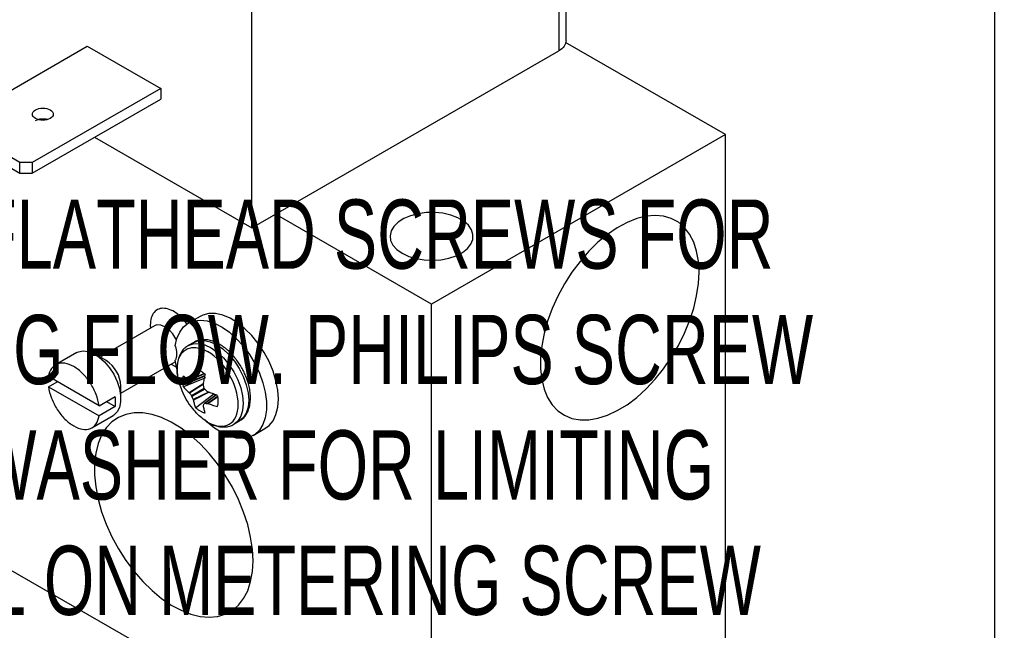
# Model space of a CAD drawing. Header units: inches. Extents: x 0.5 to 21.5, y 0.5 to 16.5.
# Tile 26 of 28: x 19.2 to 21.5, y 11.7 to 13.1. Entities that reach past the tile are written whole.
import ezdxf

# ---------------------------------------------------------------- set-up
doc = ezdxf.new("R2010")
doc.units = ezdxf.units.IN
doc.header["$LTSCALE"] = 2
doc.header["$MEASUREMENT"] = 0
doc.linetypes.add('SLD-Solid', pattern=[0])
doc.layers.add('TEXT', color=140, linetype='SLD-Solid', lineweight=25)
doc.styles.add('SLDTEXTSTYLE0', font='TXT', dxfattribs={"width": 0.7})

msp = doc.modelspace()

# ---------------------------------------------------------------- linework, layer by layer
for p, q in [((20.4697, 13.0745), (20.4697, 14.0274)), ((20.4521, 14.0029), (20.4521, 13.05)), ((19.7139, 12.6238), (19.7139, 13.5767)), ((16.909, 13.0842), (20.1461, 11.2155)), ((19.009, 12.8831), (19.3179, 13.0614)), ((19.3179, 13.0614), (19.4947, 12.9594)), ((19.7139, 12.6238), (20.4521, 13.05)), ((20.8532, 12.8485), (20.4684, 13.0707)), ((19.4947, 12.9594), (19.1858, 12.7811)), ((19.4947, 12.9594), (19.4947, 12.9341)), ((19.1858, 12.7558), (19.4947, 12.9341)), ((19.1558, 12.7811), (19.009, 12.8658)), ((19.009, 12.8405), (19.1558, 12.7558)), ((19.3355, 12.8422), (19.7139, 12.6238)), ((20.8532, 12.8485), (20.1461, 12.4403)), ((20.8532, 11.6237), (20.8532, 12.8485)), ((19.1858, 12.7811), (19.1558, 12.7811)), ((19.1558, 12.7558), (19.1558, 12.7811)), ((19.1858, 12.7811), (19.1858, 12.7558)), ((19.1558, 12.7558), (19.1858, 12.7558)), ((20.1461, 12.4403), (19.771, 12.6568)), ((20.1461, 11.2155), (20.1461, 12.4403)), ((19.5894, 12.4108), (19.5611, 12.3945)), ((19.4798, 12.3884), (19.3487, 12.3127)), ((19.4694, 12.39), (19.4702, 12.3829)), ((19.5742, 12.3483), (19.561, 12.3407)), ((19.2931, 12.3239), (19.2418, 12.2943)), ((19.3634, 12.3043), (19.3368, 12.3196)), ((19.3987, 12.2261), (19.5298, 12.3018)), ((19.5198, 12.2961), (19.5343, 12.2882)), ((19.5332, 12.2848), (19.5298, 12.3054)), ((19.5692, 12.2542), (19.6013, 12.2681)), ((19.6014, 12.2685), (19.5698, 12.2549)), ((19.5997, 12.2728), (19.5728, 12.2603)), ((19.5989, 12.2733), (19.5732, 12.2613)), ((19.3465, 12.1956), (19.2246, 12.266)), ((19.2246, 12.2415), (19.2458, 12.2537)), ((19.6004, 12.2625), (19.5497, 12.241)), ((19.5628, 12.2273), (19.598, 12.2505)), ((19.5636, 12.2265), (19.5977, 12.2489)), ((19.5999, 12.2675), (19.6004, 12.2625)), ((19.2246, 12.2415), (19.3465, 12.1711)), ((19.3987, 12.2124), (19.3987, 12.2431)), ((19.5685, 12.2202), (19.5992, 12.2379)), ((19.6006, 12.2356), (19.5698, 12.2178)), ((19.6094, 12.2288), (19.5728, 12.2104)), ((19.6109, 12.2282), (19.5732, 12.2093)), ((19.5785, 12.1911), (19.6225, 12.2243)), ((19.6278, 12.2223), (19.5996, 12.2014)), ((19.6006, 12.2016), (19.6282, 12.2222)), ((19.6225, 12.2243), (19.6265, 12.2213)), ((19.3465, 12.1956), (19.3854, 12.2181)), ((19.3642, 12.2058), (19.3854, 12.1936)), ((19.6068, 12.2015), (19.631, 12.2185)), ((19.6079, 12.2013), (19.6311, 12.2176)), ((19.3854, 12.1936), (19.3465, 12.1711)), ((19.3293, 12.1428), (19.3806, 12.1724)), ((19.6704, 12.151), (19.6837, 12.1587)), ((19.6722, 12.1521), (19.6704, 12.151)), ((19.7171, 12.1243), (19.7454, 12.1406))]:
    msp.add_line(p, q)
at = {"flags": 128}
for points in [[(20.0754, 12.5627), (20.0911, 12.5554), (20.109, 12.55), (20.1285, 12.5467), (20.1487, 12.5459), (20.1687, 12.5473), (20.1879, 12.5511), (20.2053, 12.557), (20.2203, 12.5649), (20.2323, 12.5743), (20.2407, 12.5849), (20.2453, 12.5963), (20.2458, 12.6079), (20.2423, 12.6194), (20.2348, 12.6303), (20.2236, 12.64), (20.2093, 12.6483), (20.1924, 12.6547), (20.1736, 12.6591), (20.1537, 12.6611), (20.1335, 12.6608), (20.1138, 12.6582), (20.0954, 12.6533), (20.0791, 12.6464), (20.0655, 12.6377), (20.0553, 12.6277), (20.0487, 12.6166), (20.0462, 12.605), (20.0477, 12.5934), (20.0533, 12.5822), (20.0626, 12.5718), (20.0754, 12.5627)], [(20.7895, 12.5177), (20.788, 12.544), (20.7837, 12.5682), (20.7766, 12.5899), (20.7668, 12.6089), (20.7544, 12.6248), (20.7397, 12.6374), (20.7228, 12.6466), (20.7041, 12.6521), (20.6837, 12.6539), (20.6621, 12.652), (20.6395, 12.6464), (20.6163, 12.6372), (20.5928, 12.6244), (20.5694, 12.6084), (20.5464, 12.5894), (20.5243, 12.5676), (20.5033, 12.5433), (20.4837, 12.517), (20.4658, 12.4891), (20.45, 12.4599), (20.4364, 12.4299), (20.4253, 12.3996), (20.4168, 12.3694), (20.4111, 12.3398), (20.4082, 12.3112), (20.4082, 12.2841), (20.4111, 12.2588), (20.4168, 12.2358), (20.4253, 12.2154), (20.4364, 12.1979), (20.45, 12.1836), (20.4658, 12.1727), (20.4837, 12.1653), (20.5033, 12.1617), (20.5243, 12.1617), (20.5464, 12.1655), (20.5694, 12.1729), (20.5928, 12.1839), (20.6163, 12.1983), (20.6395, 12.2159), (20.6621, 12.2364), (20.6837, 12.2594), (20.7041, 12.2847), (20.7228, 12.3119), (20.7397, 12.3405), (20.7544, 12.3702), (20.7668, 12.4004), (20.7766, 12.4307), (20.7837, 12.4607), (20.788, 12.4898), (20.7895, 12.5177)], [(19.7454, 12.1406), (19.7552, 12.1479), (19.7649, 12.1598), (19.7719, 12.1747), (19.7763, 12.1923), (19.7777, 12.212), (19.7763, 12.2335), (19.7719, 12.256), (19.7649, 12.2791), (19.7552, 12.3021), (19.7433, 12.3243), (19.7294, 12.3453), (19.7138, 12.3645), (19.697, 12.3813), (19.6794, 12.3954), (19.6615, 12.4063), (19.6438, 12.4138), (19.6267, 12.4176), (19.6106, 12.4177), (19.5961, 12.4141), (19.5894, 12.4108)], [(19.5326, 12.3541), (19.5314, 12.3565), (19.5238, 12.3685), (19.5147, 12.3786), (19.5047, 12.386), (19.4948, 12.39), (19.4856, 12.3905), (19.4798, 12.3884)], [(19.5298, 12.3396), (19.5336, 12.3576), (19.5403, 12.373), (19.5495, 12.3854), (19.5611, 12.3944), (19.5747, 12.4), (19.5901, 12.4018), (19.6067, 12.3999), (19.6242, 12.3942), (19.6421, 12.385), (19.6599, 12.3725), (19.6771, 12.357), (19.6934, 12.339), (19.7082, 12.3188), (19.7212, 12.2971), (19.7321, 12.2743), (19.7405, 12.2512), (19.7462, 12.2283), (19.7491, 12.2062), (19.7491, 12.1856), (19.7462, 12.1668), (19.7405, 12.1505), (19.7321, 12.1371), (19.7212, 12.1269), (19.7082, 12.1202), (19.6934, 12.1172), (19.6771, 12.1179), (19.6599, 12.1223), (19.6421, 12.1303), (19.6242, 12.1418), (19.6067, 12.1564), (19.6012, 12.1616)], [(19.5607, 12.3406), (19.561, 12.3407), (19.5727, 12.345), (19.5861, 12.3456), (19.6006, 12.3423), (19.6157, 12.3353), (19.6308, 12.3248), (19.6453, 12.3114), (19.6587, 12.2954), (19.6705, 12.2775), (19.6801, 12.2584), (19.6872, 12.2388), (19.6916, 12.2195), (19.6931, 12.2012), (19.6916, 12.1846), (19.6872, 12.1703), (19.6801, 12.159), (19.6722, 12.1521)], [(19.5742, 12.3483), (19.5742, 12.3483), (19.5859, 12.3527), (19.5993, 12.3532), (19.6138, 12.3499), (19.6289, 12.3429)], [(19.6289, 12.3429), (19.644, 12.3325), (19.6586, 12.319), (19.672, 12.303), (19.6837, 12.2851), (19.6933, 12.266), (19.7005, 12.2464), (19.7049, 12.2271), (19.7064, 12.2088), (19.7049, 12.1922), (19.7005, 12.178), (19.6933, 12.1667), (19.6837, 12.1587), (19.6837, 12.1587)], [(19.2931, 12.3239), (19.2968, 12.3257), (19.3079, 12.328), (19.3203, 12.3266), (19.3335, 12.3214), (19.3468, 12.3129), (19.3597, 12.3013), (19.3716, 12.2872), (19.3818, 12.2714), (19.3899, 12.2544), (19.3955, 12.2371), (19.3983, 12.2204), (19.3983, 12.2049), (19.3955, 12.1915), (19.3899, 12.1807), (19.3818, 12.1731), (19.3806, 12.1724)], [(19.7168, 11.8226), (19.7154, 11.8505), (19.711, 11.8797), (19.7039, 11.9096), (19.6941, 11.9399), (19.6817, 11.9701), (19.667, 11.9998), (19.6501, 12.0284), (19.6314, 12.0556), (19.611, 12.0809), (19.5894, 12.104), (19.5668, 12.1244), (19.5436, 12.142), (19.5201, 12.1564), (19.4967, 12.1674), (19.4738, 12.1748), (19.4516, 12.1786), (19.4306, 12.1787), (19.411, 12.175), (19.3931, 12.1676), (19.3773, 12.1567), (19.3637, 12.1424), (19.3526, 12.1249), (19.3441, 12.1045), (19.3384, 12.0815), (19.3355, 12.0563), (19.3355, 12.0291), (19.3384, 12.0005), (19.3441, 11.9709), (19.3526, 11.9407), (19.3637, 11.9104), (19.3773, 11.8804), (19.3931, 11.8512), (19.411, 11.8233), (19.4306, 11.797), (19.4516, 11.7728), (19.4738, 11.7509), (19.4967, 11.7319), (19.5201, 11.7159), (19.5436, 11.7032), (19.5668, 11.6939), (19.5894, 11.6883), (19.611, 11.6864), (19.6314, 11.6882), (19.6501, 11.6937), (19.667, 11.7029), (19.6817, 11.7155), (19.6941, 11.7314), (19.7039, 11.7504), (19.711, 11.7722), (19.7154, 11.7963), (19.7168, 11.8226)]]:
    msp.add_lwpolyline(points, dxfattribs=at)
msp.add_arc((19.3234, 12.2404), 0.0754, 2.0268, 57.9678)
for points, knots in [([(20.4697, 13.0745), (20.4697, 13.0699), (20.4681, 13.0654), (20.4621, 13.057), (20.4576, 13.0532), (20.4521, 13.05)], [0, 0, 0, 0, 0.5, 0.5, 1, 1, 1, 1]), ([(19.2288, 12.8875), (19.2242, 12.8849), (19.2177, 12.8833), (19.2046, 12.8833), (19.1981, 12.8849), (19.1888, 12.8902), (19.1861, 12.894), (19.1861, 12.9015), (19.1888, 12.9053), (19.1934, 12.908)], [0, 0, 0, 0, 0.25, 0.25, 0.5, 0.5, 0.75, 0.75, 1, 1, 1, 1]), ([(19.1934, 12.908), (19.1981, 12.9106), (19.2046, 12.9122), (19.2177, 12.9122), (19.2242, 12.9106), (19.2334, 12.9053), (19.2361, 12.9015), (19.2361, 12.894), (19.2334, 12.8902), (19.2288, 12.8875)], [0, 0, 0, 0, 0.25, 0.25, 0.5, 0.5, 0.75, 0.75, 1, 1, 1, 1]), ([(19.1934, 12.8826), (19.196, 12.8838), (19.2012, 12.8862), (19.211, 12.8871), (19.2186, 12.8867), (19.2219, 12.8853), (19.2224, 12.8851)], [0, 0, 0, 0, 0.3109, 0.6218, 0.9327, 1, 1, 1, 1]), ([(19.5581, 12.3917), (19.5561, 12.3947), (19.5496, 12.4042), (19.5361, 12.4166), (19.5194, 12.427), (19.5034, 12.4312), (19.4893, 12.4295), (19.4781, 12.4215), (19.4708, 12.4081), (19.4699, 12.396), (19.4694, 12.39)], [0, 0, 0, 0, 0.062297, 0.19872, 0.335143, 0.465813, 0.596483, 0.732907, 0.86933, 1, 1, 1, 1]), ([(19.4803, 12.3887), (19.4803, 12.3888), (19.4805, 12.389), (19.4801, 12.3887), (19.4797, 12.3884)], [0, 0, 0, 0, 0.18841, 1, 1, 1, 1]), ([(19.5298, 12.3396), (19.5302, 12.3382), (19.531, 12.3356), (19.5319, 12.3317), (19.5326, 12.3279), (19.533, 12.3242), (19.533, 12.3218), (19.5331, 12.3206)], [0, 0, 0, 0, 0.201514, 0.400759, 0.599241, 0.798486, 1, 1, 1, 1]), ([(19.5608, 12.3403), (19.558, 12.3385), (19.5516, 12.3345), (19.5442, 12.3252), (19.5383, 12.3135), (19.5349, 12.3002), (19.5337, 12.286), (19.5346, 12.2716), (19.5365, 12.2597), (19.5386, 12.2527), (19.5392, 12.2503)], [0, 0, 0, 0, 0.113346, 0.253089, 0.395636, 0.538702, 0.678837, 0.813206, 0.938044, 1, 1, 1, 1]), ([(19.689, 12.2882), (19.6855, 12.2938), (19.6805, 12.3018), (19.6722, 12.3125), (19.6647, 12.3211), (19.6552, 12.3301), (19.645, 12.3382), (19.6341, 12.3451), (19.6226, 12.3504), (19.6109, 12.3539), (19.599, 12.3552), (19.5873, 12.3538), (19.5785, 12.3512), (19.5743, 12.3481), (19.5734, 12.3474)], [0, 0, 0, 0, 0.118373, 0.166426, 0.24548, 0.32643, 0.41226, 0.50081, 0.591467, 0.683739, 0.777363, 0.872594, 0.970928, 1, 1, 1, 1]), ([(19.5331, 12.3206), (19.533, 12.3194), (19.533, 12.3171), (19.5326, 12.3138), (19.5319, 12.3108), (19.531, 12.3079), (19.5302, 12.3062), (19.5298, 12.3054)], [0, 0, 0, 0, 0.201514, 0.400759, 0.599241, 0.798486, 1, 1, 1, 1]), ([(19.5393, 12.2499), (19.5379, 12.2554), (19.5349, 12.2671), (19.5337, 12.2839), (19.5351, 12.2997), (19.5393, 12.3133), (19.5462, 12.3241), (19.5554, 12.3318), (19.5666, 12.3359), (19.5793, 12.3364), (19.5932, 12.3334), (19.6028, 12.3285), (19.6076, 12.3261)], [0, 0, 0, 0, 0.090288, 0.191367, 0.292446, 0.393525, 0.494605, 0.595684, 0.696763, 0.797842, 0.898921, 1, 1, 1, 1]), ([(19.6076, 12.1564), (19.6482, 12.133), (19.6811, 12.152), (19.6811, 12.2456), (19.6482, 12.3026), (19.6076, 12.3261)], [0, 0, 0, 0, 0.5, 0.5, 1, 1, 1, 1]), ([(19.3465, 12.1956), (19.3453, 12.2045), (19.3428, 12.2139), (19.3356, 12.2325), (19.3309, 12.2417), (19.3199, 12.2588), (19.3135, 12.2667), (19.3, 12.2802), (19.2928, 12.2858), (19.2784, 12.2942), (19.2712, 12.2969), (19.2576, 12.299), (19.2513, 12.2984), (19.2402, 12.2941), (19.2355, 12.2903), (19.2283, 12.28), (19.2259, 12.2735), (19.2246, 12.266)], [0, 0, 0, 0, 0.125, 0.125, 0.25, 0.25, 0.375, 0.375, 0.5, 0.5, 0.625, 0.625, 0.75, 0.75, 0.875, 0.875, 1, 1, 1, 1]), ([(19.5497, 12.241), (19.5494, 12.2422), (19.5489, 12.2447), (19.5484, 12.2484), (19.5481, 12.252), (19.548, 12.2566), (19.5483, 12.2622), (19.5492, 12.2661), (19.5497, 12.268)], [0, 0, 0, 0, 0.124935, 0.249576, 0.374466, 0.500155, 0.750553, 1, 1, 1, 1]), ([(19.5628, 12.2553), (19.5616, 12.2564), (19.5591, 12.2584), (19.5558, 12.2616), (19.5526, 12.2648), (19.5507, 12.2669), (19.5497, 12.268)], [0, 0, 0, 0, 0.250188, 0.5, 0.749812, 1, 1, 1, 1]), ([(19.5785, 12.2846), (19.5779, 12.2827), (19.5768, 12.2788), (19.5754, 12.2729), (19.5742, 12.2671), (19.5735, 12.2633), (19.5732, 12.2613)], [0, 0, 0, 0, 0.250188, 0.5, 0.749812, 1, 1, 1, 1]), ([(19.5785, 12.2846), (19.5794, 12.2844), (19.5814, 12.2839), (19.5843, 12.2828), (19.5872, 12.2814), (19.5892, 12.2804), (19.5902, 12.2798)], [0, 0, 0, 0, 0.250975, 0.500258, 0.749408, 1, 1, 1, 1]), ([(19.5902, 12.2798), (19.5912, 12.2792), (19.5932, 12.278), (19.5961, 12.2759), (19.599, 12.2737), (19.6009, 12.272), (19.6019, 12.2711)], [0, 0, 0, 0, 0.2505924, 0.4997418, 0.7490248, 1, 1, 1, 1]), ([(19.5974, 12.2473), (19.5977, 12.2493), (19.5983, 12.2532), (19.5993, 12.2591), (19.6005, 12.2651), (19.6014, 12.2691), (19.6019, 12.2711)], [0, 0, 0, 0, 0.2501883, 0.5, 0.7498117, 1, 1, 1, 1]), ([(19.685, 12.1599), (19.6874, 12.1614), (19.6933, 12.1652), (19.7005, 12.1742), (19.7063, 12.1859), (19.7097, 12.1992), (19.7109, 12.2134), (19.7101, 12.2277), (19.7076, 12.2417), (19.7042, 12.2542), (19.7, 12.2657), (19.6952, 12.2768), (19.6911, 12.2843), (19.689, 12.2882)], [0, 0, 0, 0, 0.072951, 0.177599, 0.284347, 0.391484, 0.496425, 0.597049, 0.690535, 0.778168, 0.844613, 0.919628, 1, 1, 1, 1]), ([(19.5396, 12.25), (19.5412, 12.2441), (19.5453, 12.2302), (19.5559, 12.2096), (19.5681, 12.1912), (19.5776, 12.1815), (19.5812, 12.1779)], [0, 0, 0, 0, 0.215989, 0.515892, 0.819946, 1, 1, 1, 1]), ([(19.2246, 12.2415), (19.2259, 12.2326), (19.2283, 12.2232), (19.2355, 12.2046), (19.2402, 12.1954), (19.2513, 12.1783), (19.2576, 12.1704), (19.2712, 12.1569), (19.2784, 12.1513), (19.2928, 12.1429), (19.3, 12.1403), (19.3135, 12.1381), (19.3199, 12.1387), (19.3309, 12.1431), (19.3356, 12.1468), (19.3428, 12.1571), (19.3453, 12.1636), (19.3465, 12.1711)], [0, 0, 0, 0, 0.125, 0.125, 0.25, 0.25, 0.375, 0.375, 0.5, 0.5, 0.625, 0.625, 0.75, 0.75, 0.875, 0.875, 1, 1, 1, 1]), ([(19.5497, 12.241), (19.5507, 12.2398), (19.5526, 12.2374), (19.5558, 12.234), (19.5591, 12.2306), (19.5616, 12.2284), (19.5628, 12.2273)], [0, 0, 0, 0, 0.250188, 0.5, 0.749812, 1, 1, 1, 1]), ([(19.6307, 12.2213), (19.6287, 12.2219), (19.6248, 12.2231), (19.619, 12.2251), (19.6133, 12.2271), (19.6097, 12.2286), (19.6079, 12.2293)], [0, 0, 0, 0, 0.250188, 0.5, 0.749812, 1, 1, 1, 1]), ([(19.6307, 12.2213), (19.6309, 12.22), (19.6314, 12.2175), (19.632, 12.2139), (19.6323, 12.2103), (19.6323, 12.208), (19.6323, 12.2068)], [0, 0, 0, 0, 0.2498115, 0.499022, 0.7487194, 1, 1, 1, 1]), ([(19.5732, 12.2093), (19.5735, 12.2077), (19.5742, 12.2045), (19.5754, 12.1999), (19.5768, 12.1954), (19.5779, 12.1926), (19.5785, 12.1911)], [0, 0, 0, 0, 0.250188, 0.5, 0.749812, 1, 1, 1, 1]), ([(19.6079, 12.2013), (19.6097, 12.2006), (19.6133, 12.1993), (19.619, 12.1975), (19.6248, 12.1958), (19.6287, 12.1947), (19.6307, 12.1942)], [0, 0, 0, 0, 0.2501883, 0.5, 0.7498117, 1, 1, 1, 1]), ([(19.6323, 12.2068), (19.6323, 12.2057), (19.6323, 12.2034), (19.632, 12.2002), (19.6314, 12.1971), (19.6309, 12.1952), (19.6307, 12.1942)], [0, 0, 0, 0, 0.251281, 0.500978, 0.750189, 1, 1, 1, 1]), ([(19.5902, 12.1825), (19.5892, 12.1831), (19.5872, 12.1842), (19.5843, 12.1863), (19.5814, 12.1886), (19.5794, 12.1903), (19.5785, 12.1911)], [0, 0, 0, 0, 0.250592, 0.499742, 0.749025, 1, 1, 1, 1]), ([(19.6076, 12.1564), (19.6028, 12.1594), (19.5937, 12.1652), (19.5851, 12.1737), (19.581, 12.1777)], [0, 0, 0, 0, 0.527731, 1, 1, 1, 1]), ([(19.6019, 12.1776), (19.6009, 12.1779), (19.599, 12.1784), (19.5961, 12.1795), (19.5932, 12.1808), (19.5912, 12.1819), (19.5902, 12.1825)], [0, 0, 0, 0, 0.2509752, 0.5002582, 0.7494076, 1, 1, 1, 1]), ([(19.6019, 12.1776), (19.6014, 12.179), (19.6005, 12.1817), (19.5993, 12.1861), (19.5983, 12.1906), (19.5977, 12.1937), (19.5974, 12.1953)], [0, 0, 0, 0, 0.250188, 0.5, 0.749812, 1, 1, 1, 1]), ([(19.6114, 12.1542), (19.6149, 12.1523), (19.6187, 12.1502), (19.6225, 12.1491), (19.6227, 12.1491)], [0, 0, 0, 0, 0.9359908, 1, 1, 1, 1]), ([(19.6227, 12.1491), (19.6264, 12.1479), (19.634, 12.1454), (19.6457, 12.1442), (19.6574, 12.1455), (19.6666, 12.1484), (19.6712, 12.1518), (19.6725, 12.1528)], [0, 0, 0, 0, 0.208454, 0.434012, 0.663441, 0.900345, 1, 1, 1, 1])]:
    msp.add_open_spline(points, degree=3, knots=knots)
for points in [[(19.5636, 12.2549), (19.5633, 12.255), (19.563, 12.2551), (19.5628, 12.2553)], [(19.5685, 12.2541), (19.5677, 12.2542), (19.566, 12.2545), (19.5644, 12.2548), (19.5636, 12.2549)], [(19.5685, 12.2541), (19.5691, 12.254), (19.5696, 12.2543), (19.5698, 12.2549)], [(19.5728, 12.2603), (19.5723, 12.2594), (19.5713, 12.2576), (19.5703, 12.2558), (19.5698, 12.2549)], [(19.5732, 12.2613), (19.5731, 12.2609), (19.573, 12.2606), (19.5728, 12.2603)], [(19.5975, 12.246), (19.5974, 12.2465), (19.5974, 12.2469), (19.5974, 12.2473)], [(19.5992, 12.2379), (19.5989, 12.2392), (19.5983, 12.2419), (19.5978, 12.2447), (19.5975, 12.246)], [(19.5628, 12.2273), (19.563, 12.2271), (19.5633, 12.2268), (19.5636, 12.2265)], [(19.5636, 12.2265), (19.5644, 12.2254), (19.566, 12.2233), (19.5677, 12.2212), (19.5685, 12.2202)], [(19.5992, 12.2379), (19.5995, 12.2371), (19.6, 12.2362), (19.6006, 12.2356)], [(19.6068, 12.23), (19.6057, 12.2309), (19.6036, 12.2328), (19.6016, 12.2346), (19.6006, 12.2356)], [(19.6079, 12.2293), (19.6075, 12.2295), (19.6071, 12.2297), (19.6068, 12.23)], [(19.3863, 12.2053), (19.3863, 12.2094), (19.386, 12.2137), (19.3854, 12.2181)], [(19.3854, 12.1936), (19.386, 12.1973), (19.3863, 12.2012), (19.3863, 12.2053)], [(19.5698, 12.2178), (19.5696, 12.2187), (19.5691, 12.2195), (19.5685, 12.2202)], [(19.5698, 12.2178), (19.5703, 12.2166), (19.5713, 12.2141), (19.5723, 12.2116), (19.5728, 12.2104)], [(19.5728, 12.2104), (19.573, 12.21), (19.5731, 12.2096), (19.5732, 12.2093)], [(19.5975, 12.1962), (19.5978, 12.1969), (19.5983, 12.1985), (19.5989, 12.2001), (19.5992, 12.2009)], [(19.6006, 12.2016), (19.6, 12.2017), (19.5995, 12.2014), (19.5992, 12.2009)], [(19.6006, 12.2016), (19.6016, 12.2016), (19.6036, 12.2015), (19.6057, 12.2015), (19.6068, 12.2015)], [(19.6068, 12.2015), (19.6071, 12.2015), (19.6075, 12.2014), (19.6079, 12.2013)], [(19.5974, 12.1953), (19.5974, 12.1956), (19.5974, 12.1959), (19.5975, 12.1962)]]:
    msp.add_open_spline(points, degree=3)
at = {"layer": 'TEXT'}
msp.add_line((21.5, 16.5), (21.5, 0.5), dxfattribs=at)

# ---------------------------------------------------------------- texts
at = {"layer": 'TEXT', "insert": (19.7508, 12.6923), "char_height": 0.1666667, "attachment_point": 2, "style": 'SLDTEXTSTYLE0'}
msp.add_mtext('NOTE: FLATHEAD SCREWS FOR ^JMETERING FLOW. PHILIPS SCREW ^JAND WASHER FOR LIMITING ^JTRAVEL ON METERING SCREW', dxfattribs=at)

doc.saveas('drawing.dxf')
